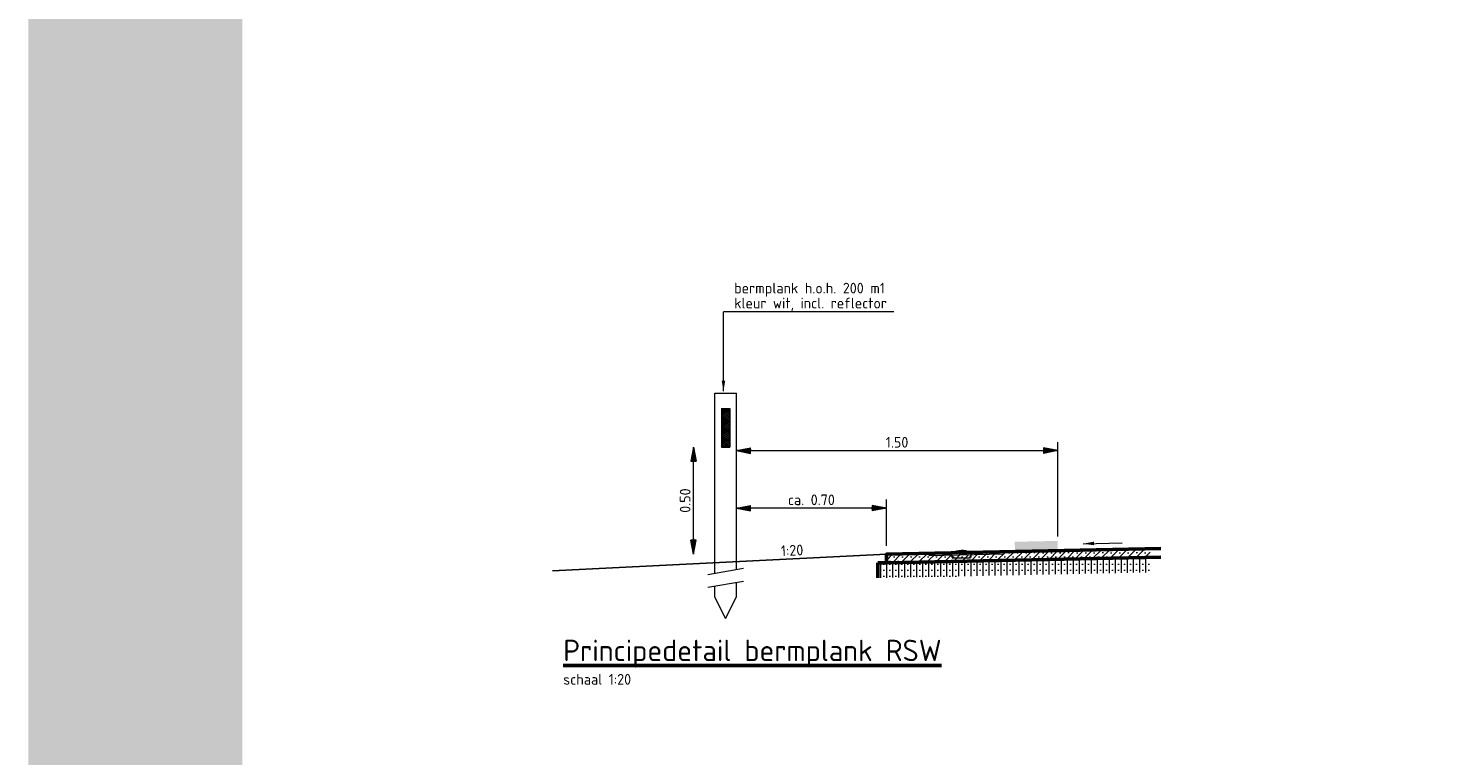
# Model space of a CAD drawing. Header units: metres. Extents: x -699 to 2316, y -1199 to 781.
# Tile 146 of 256: x -29.63 to -23.02, y -118.27 to -114.88. Entities that reach past the tile are written whole.
import ezdxf
from ezdxf.enums import TextEntityAlignment as Align

# ---------------------------------------------------------------- set-up
doc = ezdxf.new("R2010")
doc.units = ezdxf.units.M
doc.header["$PDMODE"] = 1
for name, pattern in [('HIDDEN', [9.525, 6.35, -3.175]), ('HIDDEN2', [4.7625, 3.175, -1.5875]), ('XX-CENTER', [8, 5, -1, 1, -1])]:
    doc.linetypes.add(name, pattern=pattern)
for name, color, linetype, lineweight in [('B-WE-GW-BERM-GD', 90, 'Continuous', 25), ('B-WE-VW-VERKEERSTEKEN_BORD-G', 7, 'Continuous', 18), ('N-WA-IE-MEUBILAIR_WEGMEUBILAIR-S', 7, 'Continuous', 25), ('N-WA-VH-VERHARDING_ASFALT-A-20', 252, 'Continuous', 18), ('N-WE-VH-KANTVERHARDING-GD', 210, 'Continuous', 50), ('N-WE-VV-MARKERING-GD', 170, 'Continuous', 50), ('X-XX-AL-AANKLEDING-M-20', 7, 'Continuous', 18), ('X-XX-AL-AANPIJLING-M-20', 7, 'Continuous', 18), ('X-XX-AL-T25', 7, 'Continuous', 25), ('X-XX-AL-T50', 130, 'Continuous', 50), ('X-XX-AL-VERWIJZING_DOORSNEDE-G', 7, 'XX-CENTER', 18)]:
    doc.layers.add(name, color=color, linetype=linetype, lineweight=lineweight)
doc.layers.add('X-XX-AL-TEKENBLAD_VIEWPORT-G', color=7, linetype='Continuous', lineweight=18, plot=False)
doc.styles.add('NLCS-ISO', font='NLCS-ISO.ttf')
doc.styles.add('NLCS-ISO Standaard', font='NLCS-ISO.ttf')
doc.styles.add('rtw_iso', font='iso-rtw.shx')
doc.dimstyles.new('NLCS-M20-T25-Pijl-A', dxfattribs={"dimtxt": 0.05, "dimasz": 0.0375, "dimexe": 0.04, "dimexo": 0.04, "dimgap": 0.014, "dimtad": 1, "dimlfac": -1, "dimzin": 0, "dimdsep": 46, "dimtxsty": 'NLCS-ISO Standaard', "dimblk": 'Pijl', "dimblk1": 'Pijl', "dimblk2": 'Pijl', "dimcen": 2.5, "dimdle": 2, "dimclrd": 256, "dimclre": 256, "dimclrt": 256, "dimadec": 0, "dimazin": 0, "dimtfac": 1, "dimtofl": 0, "dimtmove": 0, "dimatfit": 3, "dimldrblk": 'Pijl', "dimfxl": 1, "dimtolj": 1, "dimtzin": 0, "dimlwd": 18, "dimlwe": 18, "dimarcsym": 0})
doc.dimstyles.new('RTW-LGL-20', dxfattribs={"dimtxt": 0.05, "dimasz": 0.01, "dimexe": 0.04, "dimexo": 0.04, "dimgap": 0.014, "dimtad": 1, "dimzin": 0, "dimtxsty": 'rtw_iso', "dimblk1": 'RTW-L_ARR-v1', "dimblk2": 'RTW-L_ARR-v1', "dimsah": 1, "dimcen": 2.5, "dimdle": 2, "dimclrd": 8, "dimclre": 8, "dimclrt": 256, "dimaunit": 2, "dimadec": 6, "dimazin": 0, "dimtfac": 1, "dimtdec": 4, "dimtmove": 0, "dimatfit": 0, "dimldrblk": 'RTW-L_ARR-v1', "dimfxl": 1, "dimtolj": 1, "dimtzin": 0, "dimlwd": 18, "dimlwe": 18, "dimarcsym": 0})

# ---------------------------------------------------------------- blocks, each defined once
blk = doc.blocks.new('GB')
blk.add_lwpolyline([(-0.05, 0.025), (-0.04, 0), (0.04, 0), (0.05, 0.025)], close=True)
blk.add_arc((0, -0.05), 0.085, 61.92751, 118.07249)
blk = doc.blocks.new('Pijl')
h = blk.add_hatch(color=256)
h.paths.add_polyline_path([(0, 0), (-1.75, 0.35), (-1.75, 0)])
h.paths.add_polyline_path([(-1.75, 0), (-1.75, -0.35), (0, 0)])
for p, q in [((-1.9, 0), (0, 0)), ((0, 0), (-1.75, 0.35)), ((-1.75, 0.35), (-1.75, -0.35)), ((0, 0), (-1.75, -0.35))]:
    blk.add_line(p, q)
blk = doc.blocks.new('*D616')
at = {"layer": 'Defpoints', "color": 0, "transparency": 16777216}
for p in [(-26.3225, -116.8498), (-24.8225, -116.8498), (-24.8225, -117.2902)]:
    blk.add_point(p, dxfattribs=at)
at = {"layer": 'X-XX-AL-AANKLEDING-M-20', "lineweight": 18, "transparency": 16777216}
for p, q in [((-24.8225, -117.2502), (-24.8225, -116.8098)), ((-26.285, -116.8498), (-24.86, -116.8498))]:
    blk.add_line(p, q, dxfattribs=at)
at = {"layer": 'X-XX-AL-AANKLEDING-M-20', "lineweight": 18, "transparency": 16777216, "xscale": 0.03750000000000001, "yscale": 0.03750000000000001, "zscale": 0.03750000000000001, "rotation": 180}
blk.add_blockref('Pijl', (-26.3225, -116.8498), dxfattribs=at)
at = {"layer": 'X-XX-AL-AANKLEDING-M-20', "lineweight": 18, "transparency": 16777216, "xscale": 0.03750000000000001, "yscale": 0.03750000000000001, "zscale": 0.03750000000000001}
blk.add_blockref('Pijl', (-24.8225, -116.8498), dxfattribs=at)
at = {"layer": 'X-XX-AL-AANKLEDING-M-20', "transparency": 16777216, "insert": (-25.5725, -116.8108), "char_height": 0.05, "attachment_point": 5, "style": 'NLCS-ISO Standaard'}
blk.add_mtext('\\A1;1.50', dxfattribs=at)
blk = doc.blocks.new('RTW-L_ARR-v1')
at = {"color": 0, "linetype": 'ByBlock', "lineweight": 18}
blk.add_solid([(-5, 0.83), (-5, -0.83), (0, 0)], dxfattribs=at)
blk = doc.blocks.new('*X71')
at = {"color": 0}
for p, q in [((925, 239.36), (926.93, 241.29)), ((925, 239.81), (926.48, 241.29)), ((925, 240.26), (926.03, 241.29)), ((925, 240.71), (925.59, 241.29)), ((925, 241.15), (925.14, 241.29)), ((927, 239.09), (925, 241.09)), ((925, 238.91), (927, 240.91)), ((927, 238.64), (925, 240.64)), ((925, 238.46), (927, 240.46)), ((927, 238.19), (925, 240.19)), ((927, 239.53), (925.24, 241.29)), ((927, 239.98), (925.69, 241.29)), ((927, 240.43), (926.14, 241.29)), ((927, 240.88), (926.59, 241.29)), ((925, 238.01), (927, 240.01)), ((927, 237.74), (925, 239.74)), ((925, 237.56), (927, 239.56)), ((927, 237.29), (925, 239.29)), ((925, 237.11), (927, 239.11)), ((927, 236.84), (925, 238.84)), ((925, 236.66), (927, 238.66)), ((927, 236.39), (925, 238.39)), ((925, 236.21), (927, 238.21)), ((927, 235.94), (925, 237.94)), ((925, 235.77), (927, 237.77)), ((927, 235.49), (925, 237.49)), ((925, 235.32), (927, 237.32)), ((927, 235.04), (925, 237.04)), ((925, 234.87), (927, 236.87)), ((927, 234.6), (925, 236.6)), ((925, 234.42), (927, 236.42)), ((927, 234.15), (925, 236.15)), ((925, 233.97), (927, 235.97)), ((927, 233.7), (925, 235.7)), ((925, 233.52), (927, 235.52)), ((927, 233.25), (925, 235.25)), ((925, 233.07), (927, 235.07)), ((927, 232.8), (925, 234.8)), ((925, 232.62), (927, 234.62)), ((927, 232.35), (925, 234.35)), ((926.61, 232.29), (925, 233.9)), ((925.12, 232.29), (927, 234.17)), ((925.57, 232.29), (927, 233.72)), ((926.16, 232.29), (925, 233.45)), ((925.71, 232.29), (925, 233)), ((925.26, 232.29), (925, 232.55)), ((926.02, 232.29), (927, 233.28)), ((926.46, 232.29), (927, 232.83)), ((926.91, 232.29), (927, 232.38))]:
    blk.add_line(p, q, dxfattribs=at)
blk = doc.blocks.new('*D635')
at = {"layer": 'Defpoints', "color": 0, "transparency": 16777216}
for p in [(-26.523, -116.8334), (-26.523, -116.8334), (-26.523, -117.3337)]:
    blk.add_point(p, dxfattribs=at)
at = {"layer": 'X-XX-AL-AANKLEDING-M-20', "lineweight": 18, "transparency": 16777216}
blk.add_line((-26.523, -117.2962), (-26.523, -116.8709), dxfattribs=at)
at = {"layer": 'X-XX-AL-AANKLEDING-M-20', "lineweight": 18, "transparency": 16777216, "xscale": 0.03750000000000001, "yscale": 0.03750000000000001, "zscale": 0.03750000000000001}
for p, rotation in [((-26.523, -116.8334), 90), ((-26.523, -117.3337), 270)]:
    blk.add_blockref('Pijl', p, dxfattribs=dict(at, rotation=rotation))
at = {"layer": 'X-XX-AL-AANKLEDING-M-20', "transparency": 16777216, "insert": (-26.562, -117.0832), "char_height": 0.05, "attachment_point": 5, "rotation": 90, "style": 'NLCS-ISO Standaard'}
blk.add_mtext('\\A1;0.50', dxfattribs=at)
blk = doc.blocks.new('*D637')
at = {"layer": 'Defpoints', "color": 0, "transparency": 16777216}
for p in [(-26.3225, -117.1186), (-26.3225, -117.1186), (-25.6225, -117.3337)]:
    blk.add_point(p, dxfattribs=at)
at = {"layer": 'X-XX-AL-AANKLEDING-M-20', "lineweight": 18, "transparency": 16777216}
for p, q in [((-25.6225, -117.2937), (-25.6225, -117.0786)), ((-25.66, -117.1186), (-26.285, -117.1186))]:
    blk.add_line(p, q, dxfattribs=at)
at = {"layer": 'X-XX-AL-AANKLEDING-M-20', "lineweight": 18, "transparency": 16777216, "xscale": 0.03750000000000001, "yscale": 0.03750000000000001, "zscale": 0.03750000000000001, "rotation": 180}
blk.add_blockref('Pijl', (-26.3225, -117.1186), dxfattribs=at)
at = {"layer": 'X-XX-AL-AANKLEDING-M-20', "lineweight": 18, "transparency": 16777216, "xscale": 0.03750000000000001, "yscale": 0.03750000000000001, "zscale": 0.03750000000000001}
blk.add_blockref('Pijl', (-25.6225, -117.1186), dxfattribs=at)
at = {"layer": 'X-XX-AL-AANKLEDING-M-20', "transparency": 16777216, "insert": (-25.9725, -117.0796), "char_height": 0.05, "attachment_point": 5, "style": 'NLCS-ISO Standaard'}
blk.add_mtext('\\A1;ca. 0.70', dxfattribs=at)

msp = doc.modelspace()

# ---------------------------------------------------------------- hatches: boundary and pattern name
at = {"layer": 'N-WA-VH-VERHARDING_ASFALT-A-20'}
h = msp.add_hatch(dxfattribs=at)
h.set_pattern_fill('VD-SMAB', color=256, scale=0.3, angle=180, style=0, pattern_type=2)
h.set_pattern_definition([(225, (-32.905252, -121.303886), (0.01988738, -0.01988738), []), (225, (-32.92514, -121.303886), (0.01988738, -0.01988738), [0, -0.028125])])
h.paths.add_polyline_path([(-24.391, -117.348), (-24.391, -117.308), (-25.1225, -117.3233), (-25.1225, -117.3333), (-25.2263, -117.3354), (-25.232, -117.3506), (-25.312, -117.3522), (-25.3183, -117.3374), (-25.4225, -117.3395), (-25.4225, -117.3295), (-25.6225, -117.3337), (-25.6225, -117.3737)])
h.paths.add_polyline_path([(-25.3225, -117.3274), (-25.4225, -117.3295), (-25.4225, -117.3395), (-25.3183, -117.3374)], flags=17)
h.paths.add_polyline_path([(-25.2263, -117.3354), (-25.3183, -117.3374), (-25.312, -117.3522), (-25.232, -117.3506)], flags=17)
h.paths.add_polyline_path([(-25.1225, -117.3233), (-25.2225, -117.3254), (-25.2263, -117.3354), (-25.1225, -117.3333)], flags=17)
h = msp.add_hatch(dxfattribs=at)
h.set_pattern_fill('VD-STAB', color=256, scale=0.3, angle=225, style=0, pattern_type=2)
h.set_pattern_definition([(270, (-32.905252, -121.303886), (0.028125, -7e-18), []), (270, (-32.919314, -121.317948), (0.028125, -7e-18), [0, -0.028125])])
h.paths.add_polyline_path([(-24.391, -117.348), (-25.6225, -117.3737), (-25.6625, -117.3745), (-25.6625, -117.4445), (-24.391, -117.418)])

# ---------------------------------------------------------------- linework, layer by layer
at = {"layer": 'B-WE-GW-BERM-GD'}
msp.add_line((-25.6225, -117.3337), (-27.1812, -117.4116), dxfattribs=at)
at = {"layer": 'B-WE-VW-VERKEERSTEKEN_BORD-G', "color": 8, "lineweight": 5}
for p, q in [((-26.423, -117.3737), (-26.423, -116.5822)), ((-26.423, -116.5822), (-26.3225, -116.5822)), ((-26.3225, -117.3687), (-26.3225, -116.5822)), ((-26.3929, -116.6525), (-26.3929, -116.8334)), ((-26.3929, -116.6525), (-26.3527, -116.6525)), ((-26.3527, -116.6525), (-26.3527, -116.8334)), ((-26.3929, -116.8334), (-26.3527, -116.8334))]:
    msp.add_line(p, q, dxfattribs=at)
at = {"layer": 'B-WE-VW-VERKEERSTEKEN_BORD-G', "color": 8, "linetype": 'HIDDEN', "lineweight": 5}
for p, q in [((-26.423, -117.4223), (-26.423, -117.3737)), ((-26.3225, -117.4047), (-26.3225, -117.3687)), ((-26.423, -117.5333), (-26.423, -117.4823)), ((-26.3225, -117.5333), (-26.3225, -117.4647)), ((-26.3728, -117.6337), (-26.423, -117.5333)), ((-26.3728, -117.6337), (-26.3225, -117.5333))]:
    msp.add_line(p, q, dxfattribs=at)
at = {"layer": 'N-WE-VH-KANTVERHARDING-GD'}
for p, q in [((-25.6225, -117.3737), (-25.6625, -117.3745)), ((-25.6625, -117.3745), (-25.6625, -117.4445))]:
    msp.add_line(p, q, dxfattribs=at)
at = {"layer": 'N-WE-VH-KANTVERHARDING-GD', "color": 8, "linetype": 'HIDDEN2', "lineweight": 9}
for p, q in [((-25.4225, -117.3395), (-25.4225, -117.3295)), ((-25.4225, -117.3395), (-25.0725, -117.3322)), ((-25.0725, -117.3322), (-25.0725, -117.3222))]:
    msp.add_line(p, q, dxfattribs=at)
at = {"layer": 'N-WE-VH-KANTVERHARDING-GD'}
msp.add_lwpolyline([(-24.341, -117.307), (-25.6225, -117.3337), (-25.6225, -117.3737), (-24.341, -117.347)], dxfattribs=at)
at = {"layer": 'N-WE-VV-MARKERING-GD', "const_width": 0.0375}
msp.add_lwpolyline([(-25.0225, -117.2942), (-24.8225, -117.2902)], dxfattribs=at)
at = {"layer": 'X-XX-AL-AANPIJLING-M-20', "color": 8, "lineweight": 18}
msp.add_line((-25.5881, -116.2011), (-26.3832, -116.2011), dxfattribs=at)
at = {"layer": 'X-XX-AL-TEKENBLAD_VIEWPORT-G', "color": 3, "const_width": 1}
msp.add_lwpolyline([(-29.129, -111.9809), (-10.526, -111.9809), (-10.526, -124.7022), (-29.129, -124.7022)], close=True, dxfattribs=at)
at = {"layer": 'X-XX-AL-VERWIJZING_DOORSNEDE-G', "color": 8, "lineweight": 5}
for p, q in [((-26.4564, -117.4282), (-26.2891, -117.3988)), ((-26.4564, -117.4882), (-26.2891, -117.4588))]:
    msp.add_line(p, q, dxfattribs=at)

# ---------------------------------------------------------------- block references
at = {"layer": 'B-WE-VW-VERKEERSTEKEN_BORD-G', "color": 8, "lineweight": 5, "xscale": 0.02009419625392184, "yscale": 0.02009419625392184, "zscale": 0.02009419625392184}
msp.add_blockref('*X71', (-44.98, -121.501), dxfattribs=at)
at = {"layer": 'N-WA-IE-MEUBILAIR_WEGMEUBILAIR-S', "rotation": 1.195564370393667}
msp.add_blockref('GB', (-25.272, -117.3514), dxfattribs=at)

# ---------------------------------------------------------------- texts
at = {"layer": 'X-XX-AL-AANPIJLING-M-20', "style": 'NLCS-ISO'}
for s, p in [('bermplank h.o.h. 200 m1', (-26.3332, -116.116)), ('kleur wit, incl. reflector', (-26.3332, -116.186))]:
    msp.add_text(s, height=0.05, rotation=0, dxfattribs=at).set_placement(p)
at = {"layer": 'X-XX-AL-T25', "style": 'NLCS-ISO'}
msp.add_text('1:20', height=0.05, rotation=2.86241, dxfattribs=at).set_placement((-26.0606, -117.3556), align=Align.BOTTOM_CENTER)
msp.add_text('schaal 1:20', height=0.05, dxfattribs=at).set_placement((-27.1312, -117.9429))
at = {"layer": 'X-XX-AL-T50', "style": 'NLCS-ISO'}
msp.add_text('%%UPrincipedetail bermplank RSW', height=0.1, dxfattribs=at).set_placement((-27.1312, -117.8329))

# ---------------------------------------------------------------- dimensions: what is measured, and where the dimension line sits
at = {"layer": 'X-XX-AL-AANKLEDING-M-20'}
for base, p1, p2, angle, picture, middle in [((-24.8225, -116.8498), (-26.3225, -116.8498), (-24.8225, -117.2902), 0, '*D616', (-25.5725, -116.8498)), ((-26.523, -116.8334), (-26.523, -117.3337), (-26.523, -116.8334), 90, '*D635', (-26.523, -117.0832))]:
    dim = msp.add_linear_dim(base=base, p1=p1, p2=p2, angle=angle, dimstyle='NLCS-M20-T25-Pijl-A', dxfattribs=at)
    dim.commit()
    dim.dimension.update_dxf_attribs({"geometry": picture, "text_midpoint": middle, "dimtype": 160})
dim = msp.add_linear_dim(base=(-26.3225, -117.1186), p1=(-25.6225, -117.3337), p2=(-26.3225, -117.1186), angle=0, text='ca. <>', dimstyle='NLCS-M20-T25-Pijl-A', dxfattribs=at)
dim.commit()
dim.dimension.update_dxf_attribs({"geometry": '*D637', "text_midpoint": (-25.9725, -117.1186), "dimtype": 160})

# ---------------------------------------------------------------- leaders
at = {"layer": 'X-XX-AL-AANPIJLING-M-20'}
for points in [[(-26.3832, -116.5729), (-26.3832, -116.2011)], [(-24.7033, -117.2845), (-24.5221, -117.2807)]]:
    msp.add_leader(points, dimstyle='RTW-LGL-20', dxfattribs=at)

doc.saveas('drawing.dxf')
